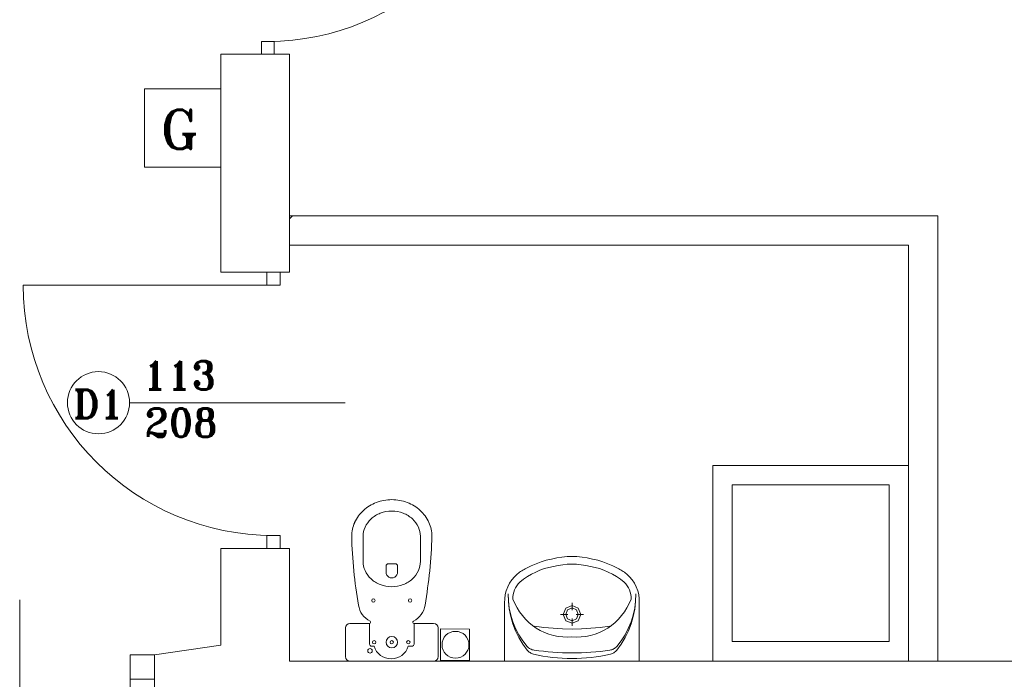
# Model space of a CAD drawing. Header units: millimetres. Extents: x -12354389001 to 271431, y -126469 to 48347.
# Tile 182 of 204: x -105428 to -105026, y -82136 to -81867. Entities that reach past the tile are written whole.
import ezdxf

# ---------------------------------------------------------------- set-up
doc = ezdxf.new("R2010")
doc.units = ezdxf.units.MM
doc.layers.get('0').update_dxf_attribs({"lineweight": 9})
for name, color, linetype, lineweight in [('ei30', 1, 'Continuous', 15), ('IS_Text_Odbiornikow_Therm', 7, 'Continuous', 5), ('koncepcja', 252, 'Continuous', 15), ('koncepcja linie przekrojowe', 252, 'Continuous', 20), ('LINIE PRZEKROJOWE', 7, 'Continuous', 13), ('OPISY', 255, 'Continuous', 9), ('stolarka', 252, 'Continuous', 9), ('WYPOSAZENIE', 7, 'Continuous', 15)]:
    doc.layers.add(name, color=color, linetype=linetype, lineweight=lineweight)
doc.styles.add('ROMANS-POTROJNY-0-8-W', font='ROMANT.SHX', dxfattribs={"width": 0.8})

# ---------------------------------------------------------------- blocks, each defined once
blk = doc.blocks.new('fds')
at = {"color": 252, "linetype": 'Continuous', "lineweight": 13}
for p, q in [((-9267.73, 22446.11), (-9267.73, 22478.07)), ((-9267.73, 22478.07), (-9236.58, 22478.07)), ((-9236.58, 22478.07), (-9236.58, 22446.11)), ((-9236.58, 22446.11), (-9267.73, 22446.11)), ((-9146.78, 22244.49), (-9134.93, 22244.47)), ((-9146.78, 22244.49), (-9134.93, 22244.47)), ((-9146.78, 22244.49), (-9134.93, 22244.47)), ((-9146.78, 22244.49), (-9134.93, 22244.47))]:
    blk.add_line(p, q, dxfattribs=at)
at = {"color": 7, "linetype": 'Continuous', "lineweight": 13}
for p, q in [((-9134.93, 22257.34), (-9146.78, 22257.36)), ((-9134.93, 22257.34), (-9146.78, 22257.36)), ((-9134.93, 22257.34), (-9146.78, 22257.36)), ((-9134.93, 22257.34), (-9146.78, 22257.36)), ((-9146.78, 22257.36), (-9146.78, 22244.49)), ((-9146.78, 22257.36), (-9146.78, 22244.49)), ((-9146.78, 22257.36), (-9146.78, 22244.49)), ((-9146.78, 22257.36), (-9146.78, 22244.49)), ((-9134.93, 22244.47), (-9134.93, 22257.34)), ((-9134.93, 22244.47), (-9134.93, 22257.34)), ((-9134.93, 22244.47), (-9134.93, 22257.34)), ((-9134.93, 22244.47), (-9134.93, 22257.34))]:
    blk.add_line(p, q, dxfattribs=at)
blk.add_circle((-9140.69, 22250.89), 5.5, dxfattribs=at)
blk.add_circle((-9140.69, 22250.89), 5.5, dxfattribs=at)
at = {"layer": 'koncepcja', "color": 252, "linetype": 'Continuous', "lineweight": 13}
blk.add_line((-9208.52, 22424.96), (-9207.28, 22426.2), dxfattribs=at)
at = {"layer": 'koncepcja linie przekrojowe', "color": 252, "linetype": 'Continuous', "lineweight": 13}
for p, q in [((-9208.52, 22426.2), (-9208.52, 22414.2)), ((-9208.52, 22414.2), (-9208.52, 22414.2)), ((-9208.52, 22414.2), (-9033.01, 22414.2)), ((-8955.61, 22244.2), (-8955.61, 22244.2)), ((-8955.61, 22244.2), (-8955.61, 22244.2)), ((-8955.61, 22244.2), (-8943.61, 22244.2))]:
    blk.add_line(p, q, dxfattribs=at)
at = {"layer": 'LINIE PRZEKROJOWE', "color": 252, "linetype": 'Continuous', "lineweight": 13}
for p, q in [((-9208.52, 22492.2), (-9236.58, 22492.2)), ((-9236.58, 22403.2), (-9236.58, 22492.2)), ((-9208.52, 22403.2), (-9208.52, 22492.2)), ((-9208.52, 22426.2), (-8943.61, 22426.2)), ((-8943.61, 22426.2), (-9208.52, 22426.2)), ((-8943.61, 22244.2), (-8943.61, 22426.2)), ((-8955.61, 22414.2), (-9208.52, 22414.2)), ((-9208.52, 22414.2), (-8955.61, 22414.2)), ((-8955.61, 22244.2), (-8955.61, 22414.2)), ((-8955.61, 22414.2), (-8955.61, 22244.2)), ((-9236.58, 22403.2), (-9208.52, 22403.2)), ((-9236.58, 22290.2), (-9208.52, 22290.2)), ((-9236.58, 22250.8), (-9236.58, 22290.2)), ((-9208.52, 22290.2), (-9208.52, 22244.2)), ((-9236.58, 22250.8), (-9236.52, 22261.8)), ((-9236.58, 22250.8), (-9263.58, 22246.79)), ((-9263.58, 22246.79), (-9263.58, 22205.56)), ((-9208.52, 22244.2), (-8779.52, 22244.2))]:
    blk.add_line(p, q, dxfattribs=at)
at = {"layer": 'OPISY', "color": 252, "linetype": 'Continuous', "lineweight": 13}
for p, q in [((-9273.81, 22349.82), (-9185.71, 22349.82)), ((-9318.69, 22181.23), (-9318.69, 22269.33))]:
    blk.add_line(p, q, dxfattribs=at)
blk.add_circle((-9286.51, 22349.82), 12.7, dxfattribs=at)
at = {"layer": 'stolarka', "color": 252, "linetype": 'Continuous', "lineweight": 13, "transparency": 33554684}
for p, q in [((-9219.95, 22497.44), (-9219.95, 22492.2)), ((-9214.71, 22497.44), (-9219.95, 22497.44)), ((-9214.71, 22492.2), (-9214.71, 22497.44)), ((-9219.95, 22492.2), (-9214.71, 22492.2)), ((-9217.73, 22403.2), (-9212.35, 22403.2)), ((-9217.73, 22397.82), (-9217.73, 22403.2)), ((-9212.35, 22403.2), (-9212.35, 22397.82)), ((-9215.04, 22397.82), (-9317.28, 22397.82)), ((-9212.35, 22397.82), (-9217.73, 22397.82)), ((-9217.73, 22290.2), (-9217.73, 22295.58)), ((-9217.73, 22295.58), (-9212.35, 22295.58)), ((-9212.35, 22295.58), (-9212.35, 22290.2)), ((-9212.35, 22290.2), (-9217.73, 22290.2))]:
    blk.add_line(p, q, dxfattribs=at)
at = {"layer": 'stolarka', "color": 252, "linetype": 'Continuous', "lineweight": 13}
for p, q in [((-9273.58, 22246.79), (-9263.58, 22246.79)), ((-9273.58, 22236.79), (-9273.58, 22246.79)), ((-9263.58, 22246.79), (-9263.58, 22236.79)), ((-9263.58, 22236.79), (-9273.58, 22236.79)), ((-9273.58, 22236.79), (-9273.58, 22154.39))]:
    blk.add_line(p, q, dxfattribs=at)
at = {"layer": 'stolarka', "color": 252, "linetype": 'Continuous', "lineweight": 13, "transparency": 33554684}
for centre, radius, start, end in [((-9217.33, 22596.96), 99.52, 270, 0), ((-9215.04, 22397.82), 102.24, 180, 270)]:
    blk.add_arc(centre, radius, start, end, dxfattribs=at)
at = {"layer": 'WYPOSAZENIE', "color": 7, "linetype": 'Continuous', "lineweight": 13}
for p, q in [((-9035.61, 22244.2), (-9035.61, 22324.2)), ((-9035.61, 22324.2), (-8955.61, 22324.2)), ((-8955.61, 22324.2), (-8955.61, 22244.2)), ((-9027.61, 22252.2), (-9027.61, 22316.2)), ((-9027.61, 22316.2), (-8963.61, 22316.2)), ((-8963.61, 22316.2), (-8963.61, 22252.2)), ((-9178.41, 22295.22), (-9178.41, 22284.93)), ((-9155.01, 22295.22), (-9155.01, 22284.93)), ((-9105.69, 22284.77), (-9107.74, 22284.04)), ((-9103.6, 22285.41), (-9105.69, 22284.77)), ((-9101.49, 22285.95), (-9103.6, 22285.41)), ((-9099.35, 22286.38), (-9101.49, 22285.95)), ((-9097.2, 22286.7), (-9099.35, 22286.38)), ((-9095.03, 22286.92), (-9097.2, 22286.7)), ((-9095.03, 22286.92), (-9091.18, 22286.92)), ((-9089.01, 22286.7), (-9091.18, 22286.92)), ((-9086.86, 22286.38), (-9089.01, 22286.7)), ((-9084.72, 22285.95), (-9086.86, 22286.38)), ((-9082.61, 22285.41), (-9084.72, 22285.95)), ((-9080.53, 22284.77), (-9082.61, 22285.41)), ((-9078.47, 22284.04), (-9080.53, 22284.77)), ((-9169.05, 22280.51), (-9169.05, 22283.05)), ((-9168.11, 22283.99), (-9166.71, 22283.99)), ((-9165.3, 22283.99), (-9166.71, 22283.99)), ((-9164.37, 22280.5), (-9164.37, 22283.05)), ((-9114.52, 22280.51), (-9114.95, 22280.18)), ((-9114.07, 22280.83), (-9114.52, 22280.51)), ((-9113.62, 22281.14), (-9114.07, 22280.83)), ((-9113.16, 22281.44), (-9113.62, 22281.14)), ((-9112.69, 22281.72), (-9113.16, 22281.44)), ((-9112.21, 22282), (-9112.69, 22281.72)), ((-9111.73, 22282.26), (-9112.21, 22282)), ((-9109.76, 22283.2), (-9111.73, 22282.26)), ((-9107.74, 22284.04), (-9109.76, 22283.2)), ((-9107.93, 22280.61), (-9109.64, 22279.74)), ((-9106.17, 22281.37), (-9107.93, 22280.61)), ((-9104.37, 22282.01), (-9106.17, 22281.37)), ((-9102.54, 22282.53), (-9104.37, 22282.01)), ((-9100.67, 22282.93), (-9102.54, 22282.53)), ((-9098.8, 22283.33), (-9100.67, 22282.93)), ((-9096.91, 22283.62), (-9098.8, 22283.33)), ((-9095.01, 22283.79), (-9096.91, 22283.62)), ((-9093.11, 22283.85), (-9095.01, 22283.79)), ((-9091.2, 22283.79), (-9093.11, 22283.85)), ((-9089.3, 22283.62), (-9091.2, 22283.79)), ((-9087.41, 22283.33), (-9089.3, 22283.62)), ((-9085.54, 22282.93), (-9087.41, 22283.33)), ((-9083.67, 22282.53), (-9085.54, 22282.93)), ((-9081.84, 22282.01), (-9083.67, 22282.53)), ((-9080.04, 22281.37), (-9081.84, 22282.01)), ((-9078.28, 22280.61), (-9080.04, 22281.37)), ((-9076.46, 22283.2), (-9078.47, 22284.04)), ((-9076.57, 22279.74), (-9078.28, 22280.61)), ((-9074.48, 22282.26), (-9076.46, 22283.2)), ((-9074, 22282), (-9074.48, 22282.26)), ((-9073.52, 22281.72), (-9074, 22282)), ((-9073.06, 22281.44), (-9073.52, 22281.72)), ((-9072.59, 22281.14), (-9073.06, 22281.44)), ((-9072.14, 22280.83), (-9072.59, 22281.14)), ((-9071.69, 22280.51), (-9072.14, 22280.83)), ((-9071.26, 22280.18), (-9071.69, 22280.51)), ((-9117.68, 22277.45), (-9118.61, 22276.06)), ((-9116.6, 22278.71), (-9117.68, 22277.45)), ((-9115.38, 22279.83), (-9116.6, 22278.71)), ((-9114.95, 22280.18), (-9115.38, 22279.83)), ((-9114.38, 22276.49), (-9115.07, 22275.8)), ((-9112.87, 22277.67), (-9114.38, 22276.49)), ((-9111.29, 22278.76), (-9112.87, 22277.67)), ((-9109.64, 22279.74), (-9111.29, 22278.76)), ((-9074.92, 22278.76), (-9076.57, 22279.74)), ((-9073.34, 22277.67), (-9074.92, 22278.76)), ((-9071.83, 22276.49), (-9073.34, 22277.67)), ((-9071.14, 22275.8), (-9071.83, 22276.49)), ((-9070.83, 22279.83), (-9071.26, 22280.18)), ((-9069.61, 22278.71), (-9070.83, 22279.83)), ((-9068.53, 22277.45), (-9069.61, 22278.71)), ((-9067.61, 22276.06), (-9068.53, 22277.45)), ((-9119.96, 22273.01), (-9120.36, 22271.38)), ((-9119.37, 22274.58), (-9119.96, 22273.01)), ((-9118.61, 22276.06), (-9119.37, 22274.58)), ((-9116.92, 22272.42), (-9117.13, 22271.46)), ((-9116.61, 22273.34), (-9116.92, 22272.42)), ((-9116.19, 22274.22), (-9116.61, 22273.34)), ((-9115.67, 22275.05), (-9116.19, 22274.22)), ((-9115.07, 22275.8), (-9115.67, 22275.05)), ((-9070.54, 22275.05), (-9071.14, 22275.8)), ((-9070.02, 22274.22), (-9070.54, 22275.05)), ((-9069.6, 22273.34), (-9070.02, 22274.22)), ((-9069.29, 22272.42), (-9069.6, 22273.34)), ((-9069.08, 22271.46), (-9069.29, 22272.42)), ((-9066.84, 22274.58), (-9067.61, 22276.06)), ((-9066.25, 22273.01), (-9066.84, 22274.58)), ((-9065.85, 22271.38), (-9066.25, 22273.01)), ((-9120.58, 22269.72), (-9120.61, 22268.04)), ((-9120.36, 22271.38), (-9120.58, 22269.72)), ((-9119.18, 22271.73), (-9119.1, 22268.62)), ((-9119.18, 22271.73), (-9119.09, 22268.81)), ((-9119.1, 22268.62), (-9118.75, 22265.53)), ((-9119.09, 22268.81), (-9118.73, 22265.9)), ((-9117.13, 22271.46), (-9117.23, 22270.49)), ((-9117.23, 22270.49), (-9117.22, 22269.51)), ((-9117.22, 22269.51), (-9116.45, 22267.73)), ((-9069.76, 22267.73), (-9068.99, 22269.51)), ((-9068.98, 22270.49), (-9069.08, 22271.46)), ((-9068.99, 22269.51), (-9068.98, 22270.49)), ((-9067.48, 22265.87), (-9067.12, 22268.77)), ((-9067.46, 22265.5), (-9067.11, 22268.59)), ((-9067.12, 22268.77), (-9067.02, 22271.69)), ((-9067.11, 22268.59), (-9067.02, 22271.69)), ((-9065.63, 22269.72), (-9065.85, 22271.38)), ((-9065.61, 22268.04), (-9065.63, 22269.72)), ((-9120.61, 22244.2), (-9120.61, 22268.04)), ((-9118.75, 22265.53), (-9118.14, 22262.48)), ((-9118.73, 22265.9), (-9118.12, 22263.04)), ((-9116.45, 22267.73), (-9115.55, 22266.01)), ((-9115.55, 22266.01), (-9114.53, 22264.37)), ((-9114.53, 22264.37), (-9113.38, 22262.81)), ((-9095.61, 22265.91), (-9096.66, 22263.33)), ((-9094.89, 22265.17), (-9095.64, 22263.33)), ((-9093.09, 22266.98), (-9095.61, 22265.91)), ((-9093.09, 22265.94), (-9094.89, 22265.17)), ((-9093.09, 22265.07), (-9093.09, 22268.08)), ((-9090.57, 22265.91), (-9093.09, 22266.98)), ((-9091.29, 22265.17), (-9093.09, 22265.94)), ((-9090.55, 22263.33), (-9091.29, 22265.17)), ((-9089.53, 22263.33), (-9090.57, 22265.91)), ((-9072.83, 22262.81), (-9071.69, 22264.37)), ((-9071.69, 22264.37), (-9070.66, 22266.01)), ((-9070.66, 22266.01), (-9069.76, 22267.73)), ((-9068.1, 22263.01), (-9067.48, 22265.87)), ((-9068.07, 22262.45), (-9067.46, 22265.5)), ((-9065.61, 22244.2), (-9065.61, 22268.04)), ((-9118.14, 22262.48), (-9117.28, 22259.5)), ((-9118.12, 22263.04), (-9117.25, 22260.26)), ((-9117.25, 22260.26), (-9116.14, 22257.56)), ((-9113.38, 22262.81), (-9112.11, 22261.35)), ((-9112.11, 22261.35), (-9110.74, 22260)), ((-9097.73, 22263.33), (-9094.79, 22263.33)), ((-9096.66, 22263.33), (-9095.61, 22260.75)), ((-9095.64, 22263.33), (-9094.89, 22261.49)), ((-9095.61, 22260.75), (-9093.09, 22259.68)), ((-9094.89, 22261.49), (-9093.09, 22260.72)), ((-9093.09, 22258.58), (-9093.09, 22261.59)), ((-9093.09, 22260.72), (-9091.29, 22261.49)), ((-9093.09, 22259.68), (-9090.57, 22260.75)), ((-9091.4, 22263.33), (-9088.46, 22263.33)), ((-9091.29, 22261.49), (-9090.55, 22263.33)), ((-9090.57, 22260.75), (-9089.53, 22263.33)), ((-9075.47, 22260), (-9074.1, 22261.35)), ((-9074.1, 22261.35), (-9072.83, 22262.81)), ((-9070.09, 22257.53), (-9068.97, 22260.22)), ((-9068.97, 22260.22), (-9068.1, 22263.01)), ((-9068.94, 22259.47), (-9068.07, 22262.45)), ((-9185.67, 22257.78), (-9185.67, 22246.07)), ((-9175.79, 22259.65), (-9183.79, 22259.65)), ((-9175.79, 22259.65), (-9175.79, 22251.22)), ((-9149.62, 22259.65), (-9157.62, 22259.65)), ((-9157.62, 22259.65), (-9157.62, 22251.22)), ((-9147.75, 22246.07), (-9147.75, 22257.78)), ((-9117.28, 22259.5), (-9116.16, 22256.61)), ((-9116.16, 22256.61), (-9114.79, 22253.84)), ((-9116.14, 22257.56), (-9114.79, 22254.98)), ((-9110.74, 22260), (-9109.27, 22258.76)), ((-9109.27, 22258.76), (-9107.72, 22257.64)), ((-9108.48, 22258.55), (-9104.65, 22258.02)), ((-9107.72, 22257.64), (-9106.05, 22256.7)), ((-9106.05, 22256.7), (-9104.31, 22255.89)), ((-9104.65, 22258.02), (-9100.81, 22257.64)), ((-9100.81, 22257.64), (-9096.96, 22257.41)), ((-9096.96, 22257.41), (-9093.09, 22257.34)), ((-9093.09, 22257.34), (-9089.23, 22257.41)), ((-9089.23, 22257.41), (-9085.38, 22257.64)), ((-9085.38, 22257.64), (-9081.53, 22258.02)), ((-9081.9, 22255.89), (-9080.17, 22256.7)), ((-9081.53, 22258.02), (-9077.71, 22258.55)), ((-9080.17, 22256.7), (-9078.5, 22257.64)), ((-9078.5, 22257.64), (-9076.94, 22258.76)), ((-9076.94, 22258.76), (-9075.47, 22260)), ((-9071.44, 22254.95), (-9070.09, 22257.53)), ((-9071.43, 22253.81), (-9070.07, 22256.58)), ((-9070.07, 22256.58), (-9068.94, 22259.47)), ((-9114.79, 22254.98), (-9113.21, 22252.54)), ((-9114.79, 22253.84), (-9113.2, 22251.19)), ((-9113.21, 22252.54), (-9111.42, 22250.26)), ((-9104.31, 22255.89), (-9102.52, 22255.23)), ((-9102.52, 22255.23), (-9100.68, 22254.71)), ((-9100.68, 22254.71), (-9098.81, 22254.33)), ((-9098.81, 22254.33), (-9096.91, 22254.11)), ((-9096.91, 22254.11), (-9095.01, 22254.04)), ((-9095.01, 22254.04), (-9093.11, 22254.12)), ((-9093.11, 22254.12), (-9091.2, 22254.04)), ((-9091.2, 22254.04), (-9089.3, 22254.11)), ((-9089.3, 22254.11), (-9087.4, 22254.33)), ((-9087.4, 22254.33), (-9085.53, 22254.71)), ((-9085.53, 22254.71), (-9083.69, 22255.23)), ((-9083.69, 22255.23), (-9081.9, 22255.89)), ((-9074.81, 22250.23), (-9073.02, 22252.51)), ((-9073.03, 22251.16), (-9071.43, 22253.81)), ((-9073.02, 22252.51), (-9071.44, 22254.95)), ((-8963.61, 22252.2), (-9027.61, 22252.2)), ((-9173.92, 22250.29), (-9174.86, 22250.29)), ((-9158.56, 22250.29), (-9159.95, 22250.29)), ((-9113.2, 22251.19), (-9111.38, 22248.7)), ((-9111.42, 22250.26), (-9111.14, 22249.96)), ((-9111.38, 22248.7), (-9111.13, 22248.41)), ((-9111.14, 22249.96), (-9110.83, 22249.69)), ((-9111.13, 22248.41), (-9110.85, 22248.14)), ((-9110.85, 22248.14), (-9110.56, 22247.89)), ((-9110.83, 22249.69), (-9110.5, 22249.44)), ((-9110.5, 22249.44), (-9110.15, 22249.23)), ((-9110.15, 22249.23), (-9109.79, 22249.05)), ((-9109.79, 22249.05), (-9109.4, 22248.9)), ((-9109.4, 22248.9), (-9109.01, 22248.79)), ((-9109.01, 22248.79), (-9108.61, 22248.71)), ((-9108.61, 22248.71), (-9106.68, 22248.46)), ((-9106.68, 22248.46), (-9104.75, 22248.23)), ((-9104.75, 22248.23), (-9102.82, 22248.04)), ((-9083.42, 22248.03), (-9081.48, 22248.22)), ((-9081.48, 22248.22), (-9079.55, 22248.44)), ((-9079.55, 22248.44), (-9077.62, 22248.69)), ((-9077.62, 22248.69), (-9077.22, 22248.77)), ((-9077.22, 22248.77), (-9076.83, 22248.88)), ((-9076.83, 22248.88), (-9076.45, 22249.02)), ((-9076.45, 22249.02), (-9076.08, 22249.21)), ((-9076.08, 22249.21), (-9075.73, 22249.42)), ((-9075.73, 22249.42), (-9075.4, 22249.66)), ((-9075.4, 22249.66), (-9075.09, 22249.93)), ((-9075.38, 22248.11), (-9075.11, 22248.38)), ((-9075.11, 22248.38), (-9074.85, 22248.67)), ((-9075.09, 22249.93), (-9074.81, 22250.23)), ((-9074.85, 22248.67), (-9073.03, 22251.16)), ((-9110.56, 22247.89), (-9110.24, 22247.68)), ((-9110.24, 22247.68), (-9109.91, 22247.49)), ((-9109.91, 22247.49), (-9109.57, 22247.32)), ((-9109.57, 22247.32), (-9109.21, 22247.19)), ((-9109.21, 22247.19), (-9108.84, 22247.09)), ((-9108.84, 22247.09), (-9106.9, 22246.67)), ((-9106.9, 22246.67), (-9104.95, 22246.31)), ((-9104.95, 22246.31), (-9102.99, 22246)), ((-9102.99, 22246), (-9101.02, 22245.75)), ((-9102.82, 22248.04), (-9100.88, 22247.88)), ((-9101.02, 22245.75), (-9099.05, 22245.56)), ((-9100.88, 22247.88), (-9098.94, 22247.75)), ((-9098.94, 22247.75), (-9096.99, 22247.66)), ((-9096.99, 22247.66), (-9095.05, 22247.6)), ((-9095.05, 22247.6), (-9093.11, 22247.57)), ((-9093.13, 22247.57), (-9091.19, 22247.6)), ((-9091.19, 22247.6), (-9089.24, 22247.65)), ((-9089.24, 22247.65), (-9087.3, 22247.74)), ((-9087.3, 22247.74), (-9085.36, 22247.87)), ((-9087.19, 22245.56), (-9085.21, 22245.74)), ((-9085.36, 22247.87), (-9083.42, 22248.03)), ((-9085.21, 22245.74), (-9083.24, 22245.99)), ((-9083.24, 22245.99), (-9081.28, 22246.29)), ((-9081.28, 22246.29), (-9079.33, 22246.65)), ((-9079.33, 22246.65), (-9077.39, 22247.07)), ((-9077.39, 22247.07), (-9077.02, 22247.17)), ((-9077.02, 22247.17), (-9076.67, 22247.3)), ((-9076.67, 22247.3), (-9076.32, 22247.46)), ((-9076.32, 22247.46), (-9075.99, 22247.65)), ((-9075.99, 22247.65), (-9075.68, 22247.87)), ((-9075.68, 22247.87), (-9075.38, 22248.11))]:
    blk.add_line(p, q, dxfattribs=at)
at = {"layer": 'WYPOSAZENIE', "color": 252, "linetype": 'Continuous', "lineweight": 13}
for p, q in [((-9183.79, 22244.2), (-9149.62, 22244.2)), ((-9099.05, 22245.56), (-9097.07, 22245.43)), ((-9097.07, 22245.43), (-9095.09, 22245.36)), ((-9095.09, 22245.36), (-9093.11, 22245.35)), ((-9093.13, 22245.35), (-9091.15, 22245.36)), ((-9091.15, 22245.36), (-9089.17, 22245.43)), ((-9089.17, 22245.43), (-9087.19, 22245.56)), ((-8955.61, 22244.2), (-9035.61, 22244.2))]:
    blk.add_line(p, q, dxfattribs=at)
at = {"layer": 'WYPOSAZENIE', "color": 7, "linetype": 'Continuous', "lineweight": 13}
for centre, radius in [((-9174.2, 22269.01), 0.702), ((-9159.22, 22269.01), 0.702), ((-9173.92, 22251.93), 0.702), ((-9166.71, 22251.93), 2.34), ((-9166.71, 22251.93), 0.702), ((-9159.95, 22251.93), 0.702), ((-9175.6, 22248.42), 0.936)]:
    blk.add_circle(centre, radius, dxfattribs=at)
for centre, radius, start, end in [((-9167.25, 22293.73), 16.37, 110.7423, 132.4363), ((-9166.71, 22292.31), 17.89, 89.9999, 110.7421), ((-9166.71, 22292.31), 17.89, 69.2577, 90), ((-9166.17, 22293.73), 16.37, 47.5637, 69.2577), ((-9168.08, 22294.64), 15.14, 132.4366, 155.6277), ((-9167.25, 22293.73), 11.69, 110.7425, 132.4366), ((-9166.71, 22292.31), 13.21, 89.9996, 110.7418), ((-9166.71, 22292.31), 13.21, 69.258, 90.0002), ((-9166.17, 22293.73), 11.69, 47.5641, 69.2581), ((-9165.34, 22294.64), 15.14, 24.373, 47.5641), ((-9169.36, 22295.22), 13.73, 155.627, 179.9998), ((-9168.08, 22294.64), 10.46, 132.4362, 155.6273), ((-9165.34, 22294.64), 10.46, 24.3727, 47.5638), ((-9164.05, 22295.22), 13.73, 0.0002, 24.373), ((-9169.36, 22295.22), 9.05, 155.6271, 179.9998), ((-9164.05, 22295.22), 9.05, 0.0002, 24.3729), ((-8989.18, 22300.43), 193.98, 181.5386, 189.8826), ((-9344.24, 22300.43), 193.98, 350.1174, 358.4614), ((-9169.36, 22284.93), 9.05, 180.0002, 204.3729), ((-9164.05, 22284.93), 9.05, 335.6271, 359.9998), ((-9168.08, 22285.51), 10.46, 204.3727, 227.5638), ((-9168.11, 22283.05), 0.936, 90, 180), ((-9166.71, 22280.56), 2.34, 178.9903, 1.3372), ((-9165.3, 22283.05), 0.936, 0, 90), ((-9165.34, 22285.51), 10.46, 312.4362, 335.6273), ((-9167.25, 22286.42), 11.69, 227.5634, 249.2575), ((-9166.17, 22286.42), 11.69, 290.7419, 312.4359), ((-9166.71, 22287.84), 13.21, 249.2582, 270.0004), ((-9166.71, 22287.84), 13.21, 269.9998, 290.742), ((-9171.56, 22268.38), 8.82, 188.077, 242.8405), ((-9161.86, 22268.38), 8.82, 297.1595, 351.923), ((-9175.79, 22260.12), 0.468, 269.9968, 62.8371), ((-9157.62, 22260.12), 0.468, 117.1572, 269.9975), ((-9183.79, 22257.78), 1.87, 90, 180), ((-9149.62, 22257.78), 1.87, 360, 90), ((-9174.86, 22251.22), 0.936, 180, 270), ((-9166.94, 22252.45), 7.31, 197.1662, 342.8338), ((-9158.56, 22251.22), 0.936, 270, 0), ((-9183.79, 22246.07), 1.87, 180, 270), ((-9149.62, 22246.07), 1.87, 270, 0)]:
    blk.add_arc(centre, radius, start, end, dxfattribs=at)
at = {"layer": 'ei30', "color": 252, "linetype": 'Continuous', "lineweight": 13, "style": 'ROMANS-POTROJNY-0-8-W'}
blk.add_text('G', height=16, dxfattribs=at).set_placement((-9261.17, 22453.5))
at = {"layer": 'OPISY', "color": 252, "linetype": 'Continuous', "lineweight": 13, "style": 'ROMANS-POTROJNY-0-8-W'}
blk.add_text('D1', height=11.574, dxfattribs=at).set_placement((-9296.9, 22343.45))
at = {"layer": 'stolarka', "color": 252, "linetype": 'Continuous', "lineweight": 13, "style": 'ROMANS-POTROJNY-0-8-W'}
for s, p in [('113', (-9268.31, 22355.22)), ('208', (-9267.68, 22335.89))]:
    blk.add_text(s, height=11.574, dxfattribs=at).set_placement(p)

msp = doc.modelspace()

# ---------------------------------------------------------------- block references
at = {"layer": 'IS_Text_Odbiornikow_Therm', "color": 7, "ltscale": 0.5}
msp.add_blockref('fds', (-96109.164, -104372.956), dxfattribs=at)

doc.saveas('drawing.dxf')
